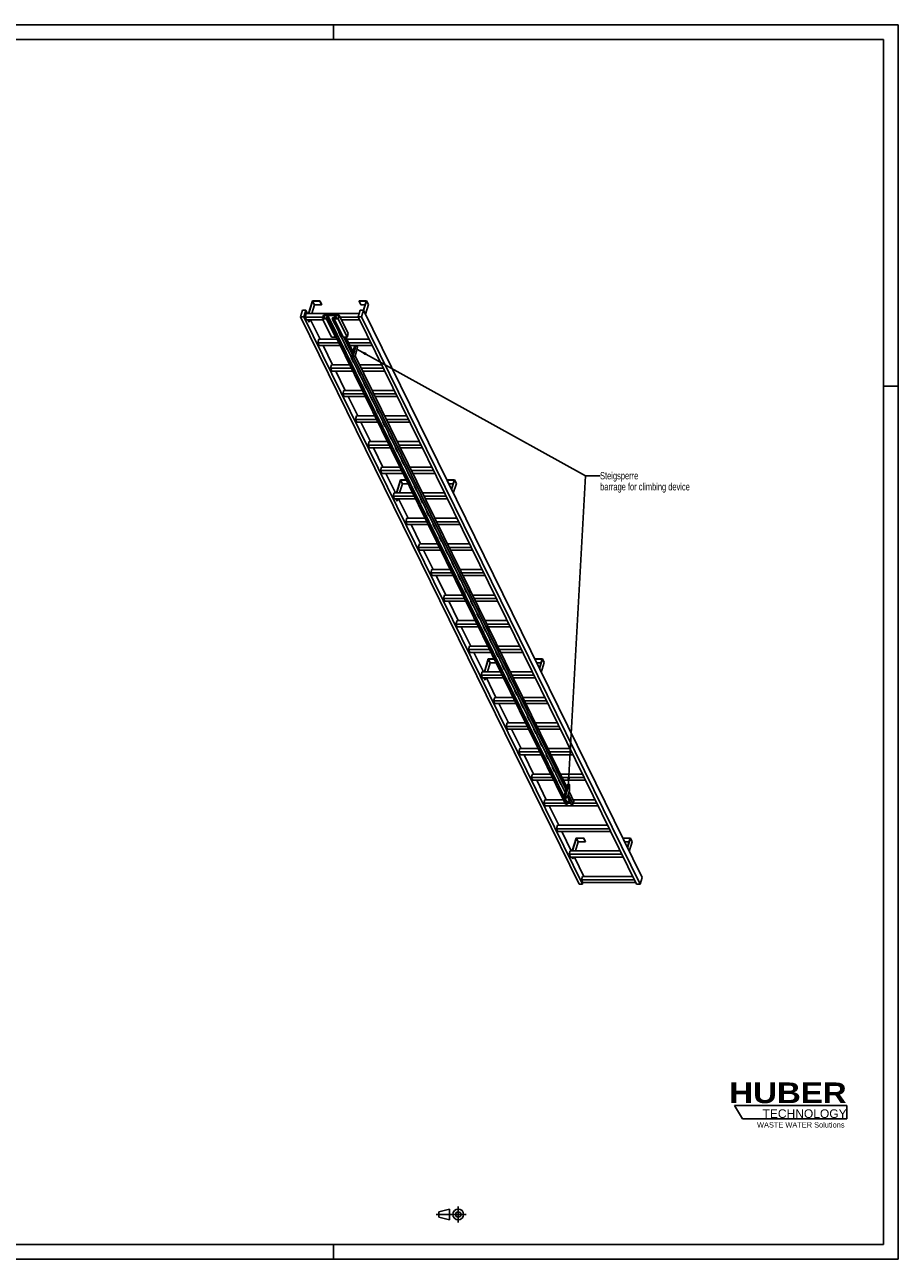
# Model space of a CAD drawing. Header units: millimetres. Extents: x 0 to 11880, y 0 to 8400.
# Tile 3 of 3: x 5940 to 11880, y 0 to 8400. Entities that reach past the tile are written whole.
import ezdxf

# ---------------------------------------------------------------- set-up
doc = ezdxf.new("R2010")
doc.units = ezdxf.units.MM
doc.header["$LTSCALE"] = 653.4
doc.linetypes.add('CENTER', pattern=[0.6, 0.375, -0.075, 0.075, -0.075])
doc.layers.get('0').update_dxf_attribs({"linetype": 'CONTINUOUS'})
for name, color, linetype in [('053_NOTES', 7, 'CONTINUOUS'), ('HUBER_Logo_BL1', 7, 'CONTINUOUS'), ('HUBER_Logo_BL2', 7, 'CONTINUOUS')]:
    doc.layers.add(name, color=color, linetype=linetype)
doc.styles.get("Standard").update_dxf_attribs({"font": 'txt', "width": 0.7})
doc.styles.add('TEXTSTYLE_2', font='ariblk.ttf')
doc.styles.add('TEXTSTYLE_3', font='arial.ttf')
doc.dimstyles.get("Standard").update_dxf_attribs({"dimtxt": 50, "dimasz": 70, "dimexe": 2, "dimexo": 1, "dimtad": 1, "dimtxsty": 'STANDARD', "dimblk": '_FILLED', "dimblk1": '_FILLED', "dimblk2": '_FILLED', "dimcen": 0.09, "dimazin": 2, "dimtol": 1, "dimtp": 0.01, "dimtm": 0.01, "dimtfac": 1, "dimtofl": 0, "dimtmove": 0, "dimatfit": 3, "dimldrblk": '_FILLED', "dimfxl": 1, "dimtolj": 1, "dimarcsym": 0})

# ---------------------------------------------------------------- blocks, each defined once
blk = doc.blocks.new('HUBER_LOGO_BL1', base_point=(11148.2, 1013.5))
at = {"layer": 'HUBER_Logo_BL1', "color": 2, "linetype": 'CONTINUOUS', "attachment_point": 3, "line_spacing_factor": 0.78}
for s, insert, char_height, width, style in [('HUBER\\P\\fArial;\\H58.5;TECHNOLOGY ', (11528.9, 1203), 140.4, 775.343, 'TEXTSTYLE_2'), ('WASTE WATER Solutions', (11514.7, 932.6), 36, 594.067, 'TEXTSTYLE_3')]:
    blk.add_mtext(s, dxfattribs=dict(at, insert=insert, char_height=char_height, width=width, style=style))
blk = doc.blocks.new('PROJEKTIONSMETHODE_1_BL3', base_point=(8840, 305))
at = {"color": 2, "linetype": 'CONTINUOUS'}
for p, q in [((8755.7, 323.3), (8829, 341.7)), ((8829, 268.3), (8829, 341.7)), ((8755.7, 286.7), (8755.7, 323.3)), ((8755.7, 286.7), (8829, 268.3))]:
    blk.add_line(p, q, dxfattribs=at)
at = {"color": 2, "linetype": 'CENTER'}
for p, q in [((8887.7, 360), (8887.7, 250)), ((8737.3, 305), (8942.7, 305))]:
    blk.add_line(p, q, dxfattribs=at)
at = {"color": 2, "linetype": 'CONTINUOUS'}
for radius in [36.7, 18.3]:
    blk.add_circle((8887.7, 305), radius, dxfattribs=at)
blk = doc.blocks.new('_FILLED')
at = {"color": 0, "linetype": 'BYBLOCK'}
blk.add_solid([(0, 0), (-1, 0.14), (-1, -0.14)], dxfattribs=at)
blk = doc.blocks.new('HUBER_LOGO_BL2', base_point=(11148.6, 1001.8))
at = {"layer": 'HUBER_Logo_BL2', "color": 5, "linetype": 'CONTINUOUS'}
for p, q in [((11531.1, 1046.8), (10766.1, 1046.8)), ((10766.1, 1046.8), (10820.1, 956.8)), ((11531.1, 1046.8), (11531.1, 956.8)), ((10820.1, 956.8), (11531.1, 956.8))]:
    blk.add_line(p, q, dxfattribs=at)

msp = doc.modelspace()

# ---------------------------------------------------------------- linework, layer by layer
at = {"color": 3, "linetype": 'CONTINUOUS'}
for p, q in [((0, 8400), (11880, 8400)), ((8040, 8400), (8040, 8300)), ((11880, 8400), (11880, 0)), ((11780, 5940), (11880, 5940)), ((8040, 100), (8040, 0)), ((11880, 0), (0, 0))]:
    msp.add_line(p, q, dxfattribs=at)
at = {"color": 5, "linetype": 'CONTINUOUS'}
for p, q in [((100, 8300), (11780, 8300)), ((11780, 100), (11780, 8300)), ((11780, 100), (100, 100))]:
    msp.add_line(p, q, dxfattribs=at)
at = {"color": 7, "linetype": 'CONTINUOUS'}
for p, q in [((7896.474, 6521.111), (7869.558, 6434.01)), ((7871.4, 6434.01), (7897.832, 6519.544)), ((7910.034, 6494.68), (7891.285, 6434.01)), ((7947.132, 6521.111), (7896.474, 6521.111)), ((7897.832, 6519.544), (7910.034, 6494.68)), ((7897.832, 6519.544), (7946.648, 6519.544)), ((7910.034, 6494.68), (7958.85, 6494.68)), ((7946.648, 6519.544), (7947.132, 6521.111)), ((7946.648, 6519.544), (7958.85, 6494.68)), ((7947.132, 6521.111), (7959.334, 6496.247)), ((7958.85, 6494.68), (7959.334, 6496.247)), ((8214.24, 6521.111), (8213.756, 6519.544)), ((8213.756, 6519.544), (8225.958, 6494.68)), ((8213.756, 6519.544), (8262.572, 6519.544)), ((8264.898, 6521.111), (8214.24, 6521.111)), ((8225.958, 6494.68), (8254.889, 6494.68)), ((8262.572, 6519.544), (8243.251, 6457.021)), ((8244.385, 6454.729), (8264.898, 6521.111)), ((8256.586, 6429.864), (8277.1, 6496.247)), ((8264.898, 6521.111), (8277.1, 6496.247)), ((7828.784, 6457.017), (7814.987, 6412.368)), ((9709.297, 2552.17), (7814.987, 6412.368)), ((7814.987, 6412.368), (7838.013, 6412.368)), ((7851.811, 6457.017), (7828.784, 6457.017)), ((7838.013, 6412.368), (7851.811, 6457.017)), ((9732.323, 2552.17), (7838.013, 6412.368)), ((7854.644, 6434.01), (7847.382, 6410.51)), ((7856.533, 6391.862), (7847.382, 6410.51)), ((7968.23, 6410.51), (7847.382, 6410.51)), ((7863.101, 6434.01), (7851.811, 6457.017)), ((8213.126, 6434.01), (7854.644, 6434.01)), ((7856.533, 6391.862), (7968.467, 6391.862)), ((7872.366, 6378.748), (7865.93, 6391.862)), ((7867.772, 6391.862), (7874.208, 6378.748)), ((7878.261, 6391.862), (7874.208, 6378.748)), ((7948.513, 6259.959), (7883.784, 6391.862)), ((7972.047, 6422.864), (7964.785, 6399.364)), ((7964.785, 6399.364), (8025.794, 6275.042)), ((7992.417, 6399.364), (7964.785, 6399.364)), ((7972.726, 6422.081), (7965.949, 6400.148)), ((7965.949, 6400.148), (7991.738, 6400.148)), ((7972.047, 6422.864), (8078.891, 6422.864)), ((7972.726, 6422.081), (7983.49, 6400.148)), ((7998.516, 6422.081), (7972.726, 6422.081)), ((7991.738, 6400.148), (7998.516, 6422.081)), ((7993.894, 6404.143), (7992.417, 6399.364)), ((8053.426, 6275.042), (7992.417, 6399.364)), ((7993.894, 6404.143), (9616.717, 3097.178)), ((8007.71, 6404.143), (7993.894, 6404.143)), ((8000.383, 6422.159), (7995.057, 6404.926)), ((7995.057, 6404.926), (8007.952, 6404.926)), ((8000.383, 6422.159), (9623.205, 3115.194)), ((8050.12, 6422.159), (8000.383, 6422.159)), ((8007.952, 6404.926), (8007.71, 6404.143)), ((9630.533, 3097.178), (8007.71, 6404.143)), ((8007.952, 6404.926), (9630.775, 3097.961)), ((8031.657, 6404.143), (8031.899, 6404.926)), ((9615.676, 3176.252), (8031.657, 6404.143)), ((8045.473, 6404.143), (8031.657, 6404.143)), ((8031.899, 6404.926), (8044.794, 6404.926)), ((8032.531, 6394.187), (8047.783, 6363.106)), ((8036.543, 6394.187), (8032.531, 6394.187)), ((8033.094, 6394.187), (8048.001, 6363.811)), ((8034.235, 6391.862), (8037.684, 6391.862)), ((8045.473, 6404.143), (8043.997, 6399.364)), ((8043.997, 6399.364), (8105.005, 6275.042)), ((8071.629, 6399.364), (8043.997, 6399.364)), ((8044.794, 6404.926), (8050.12, 6422.159)), ((8051.938, 6422.081), (8045.16, 6400.148)), ((8045.16, 6400.148), (8070.95, 6400.148)), ((8051.938, 6422.081), (8062.701, 6400.148)), ((8077.727, 6422.081), (8051.938, 6422.081)), ((8070.95, 6400.148), (8077.727, 6422.081)), ((8078.891, 6422.864), (8071.629, 6399.364)), ((8132.637, 6275.042), (8071.629, 6399.364)), ((8139.899, 6298.542), (8078.891, 6422.864)), ((8207.349, 6410.51), (8084.953, 6410.51)), ((8094.104, 6391.862), (8216.5, 6391.862)), ((8220.235, 6457.017), (8206.438, 6412.368)), ((10100.748, 2552.17), (8206.438, 6412.368)), ((8206.438, 6412.368), (8229.464, 6412.368)), ((8243.262, 6457.017), (8220.235, 6457.017)), ((8229.464, 6412.368), (8243.262, 6457.017)), ((10123.774, 2552.17), (8229.464, 6412.368)), ((10137.572, 2596.819), (8243.262, 6457.017)), ((7872.366, 6378.748), (7874.208, 6378.748)), ((8047.783, 6363.106), (8048.001, 6363.811)), ((8047.783, 6363.106), (8051.795, 6363.106)), ((8048.001, 6363.811), (8051.449, 6363.811)), ((8075.236, 6307.161), (8090.489, 6276.081)), ((8079.249, 6307.161), (8075.236, 6307.161)), ((8075.8, 6307.161), (8090.706, 6276.786)), ((7940.056, 6259.959), (7932.794, 6236.46)), ((7941.945, 6217.811), (7932.794, 6236.46)), ((8076.181, 6236.46), (7932.794, 6236.46)), ((8064.649, 6259.959), (7940.056, 6259.959)), ((7941.945, 6217.811), (8085.332, 6217.811)), ((8033.925, 6085.909), (7969.196, 6217.811)), ((8025.794, 6275.042), (8053.426, 6275.042)), ((8054.902, 6279.821), (8053.426, 6275.042)), ((8090.489, 6276.081), (8090.706, 6276.786)), ((8090.489, 6276.081), (8094.501, 6276.081)), ((8090.706, 6276.786), (8094.155, 6276.786)), ((8105.005, 6275.042), (8132.637, 6275.042)), ((8166.117, 6158.296), (8108.827, 6275.042)), ((8117.942, 6220.136), (8133.194, 6189.055)), ((8121.955, 6220.136), (8117.942, 6220.136)), ((8118.506, 6220.136), (8133.412, 6189.76)), ((8119.647, 6217.811), (8123.096, 6217.811)), ((8171.903, 6177.017), (8123.799, 6275.042)), ((8281.229, 6259.959), (8131.201, 6259.959)), ((8139.899, 6298.542), (8132.637, 6275.042)), ((8292.761, 6236.46), (8142.733, 6236.46)), ((8151.884, 6217.811), (8301.912, 6217.811)), ((8184.509, 6217.811), (8161.252, 6142.551)), ((8193.72, 6217.811), (8170.462, 6142.551)), ((8202.295, 6205.344), (8196.177, 6217.811)), ((8133.194, 6189.055), (8133.412, 6189.76)), ((8133.194, 6189.055), (8137.207, 6189.055)), ((8133.412, 6189.76), (8136.861, 6189.76)), ((8160.648, 6133.111), (8175.9, 6102.03)), ((8164.661, 6133.111), (8160.648, 6133.111)), ((8161.212, 6133.111), (8176.118, 6102.735)), ((8161.252, 6142.551), (8164.302, 6136.335)), ((8161.252, 6142.551), (8170.462, 6142.551)), ((8164.302, 6136.335), (8173.513, 6136.335)), ((8170.462, 6142.551), (8173.513, 6136.335)), ((8173.513, 6136.335), (8186.876, 6147.403)), ((9621.015, 3193.527), (8175.917, 6138.326)), ((9626.8, 3212.249), (8186.563, 6147.143)), ((8186.876, 6147.403), (8196.558, 6178.736)), ((8196.558, 6178.736), (8202.295, 6205.344)), ((8025.467, 6085.909), (8018.205, 6062.409)), ((8027.357, 6043.76), (8018.205, 6062.409)), ((8161.593, 6062.409), (8018.205, 6062.409)), ((8150.061, 6085.909), (8025.467, 6085.909)), ((8175.9, 6102.03), (8176.118, 6102.735)), ((8175.9, 6102.03), (8179.913, 6102.03)), ((8176.118, 6102.735), (8179.567, 6102.735)), ((8366.64, 6085.909), (8216.613, 6085.909)), ((8378.172, 6062.409), (8228.145, 6062.409)), ((8027.357, 6043.76), (8170.744, 6043.76)), ((8119.336, 5911.858), (8054.608, 6043.76)), ((8203.354, 6046.085), (8218.606, 6015.005)), ((8207.367, 6046.085), (8203.354, 6046.085)), ((8203.918, 6046.085), (8218.824, 6015.71)), ((8205.059, 6043.76), (8208.507, 6043.76)), ((8218.606, 6015.005), (8218.824, 6015.71)), ((8218.606, 6015.005), (8222.619, 6015.005)), ((8218.824, 6015.71), (8222.273, 6015.71)), ((8237.296, 6043.76), (8387.324, 6043.76)), ((8110.879, 5911.858), (8103.617, 5888.358)), ((8112.768, 5869.71), (8103.617, 5888.358)), ((8247.004, 5888.358), (8103.617, 5888.358)), ((8235.472, 5911.858), (8110.879, 5911.858)), ((8246.06, 5959.06), (8261.312, 5927.979)), ((8250.072, 5959.06), (8246.06, 5959.06)), ((8246.624, 5959.06), (8261.53, 5928.684)), ((8261.312, 5927.979), (8261.53, 5928.684)), ((8261.312, 5927.979), (8265.324, 5927.979)), ((8261.53, 5928.684), (8264.979, 5928.684)), ((8452.052, 5911.858), (8302.024, 5911.858)), ((8463.584, 5888.358), (8313.556, 5888.358)), ((8112.768, 5869.71), (8256.156, 5869.71)), ((8204.748, 5737.807), (8140.02, 5869.71)), ((8288.766, 5872.034), (8304.018, 5840.954)), ((8292.778, 5872.034), (8288.766, 5872.034)), ((8289.33, 5872.034), (8304.236, 5841.659)), ((8290.47, 5869.71), (8293.919, 5869.71)), ((8304.018, 5840.954), (8304.236, 5841.659)), ((8304.018, 5840.954), (8308.03, 5840.954)), ((8304.236, 5841.659), (8307.684, 5841.659)), ((8322.708, 5869.71), (8472.735, 5869.71)), ((8196.291, 5737.807), (8189.029, 5714.307)), ((8198.18, 5695.659), (8189.029, 5714.307)), ((8332.416, 5714.307), (8189.029, 5714.307)), ((8320.884, 5737.807), (8196.291, 5737.807)), ((8331.472, 5785.009), (8346.724, 5753.929)), ((8335.484, 5785.009), (8331.472, 5785.009)), ((8332.035, 5785.009), (8346.942, 5754.634)), ((8346.724, 5753.929), (8346.942, 5754.634)), ((8346.724, 5753.929), (8350.736, 5753.929)), ((8346.942, 5754.634), (8350.39, 5754.634)), ((8537.464, 5737.807), (8387.436, 5737.807)), ((8548.996, 5714.307), (8398.968, 5714.307)), ((8198.18, 5695.659), (8341.567, 5695.659)), ((8290.16, 5563.756), (8225.431, 5695.659)), ((8374.178, 5697.984), (8389.43, 5666.903)), ((8378.19, 5697.984), (8374.178, 5697.984)), ((8374.741, 5697.984), (8389.647, 5667.608)), ((8375.882, 5695.659), (8379.331, 5695.659)), ((8389.43, 5666.903), (8389.647, 5667.608)), ((8389.43, 5666.903), (8393.442, 5666.903)), ((8389.647, 5667.608), (8393.096, 5667.608)), ((8408.119, 5695.659), (8558.147, 5695.659)), ((8281.702, 5563.756), (8274.44, 5540.256)), ((8406.296, 5563.756), (8281.702, 5563.756)), ((8416.883, 5610.958), (8432.135, 5579.878)), ((8420.896, 5610.958), (8416.883, 5610.958)), ((8417.447, 5610.958), (8432.353, 5580.583)), ((8432.135, 5579.878), (8432.353, 5580.583)), ((8432.135, 5579.878), (8436.148, 5579.878)), ((8432.353, 5580.583), (8435.802, 5580.583)), ((8622.876, 5563.756), (8472.848, 5563.756)), ((8283.592, 5521.608), (8274.44, 5540.256)), ((8417.828, 5540.256), (8274.44, 5540.256)), ((8283.592, 5521.608), (8426.979, 5521.608)), ((8375.571, 5389.705), (8310.843, 5521.608)), ((8459.589, 5523.933), (8474.841, 5492.852)), ((8463.602, 5523.933), (8459.589, 5523.933)), ((8460.153, 5523.933), (8475.059, 5493.557)), ((8461.294, 5521.608), (8464.743, 5521.608)), ((8474.841, 5492.852), (8475.059, 5493.557)), ((8474.841, 5492.852), (8478.854, 5492.852)), ((8475.059, 5493.557), (8478.508, 5493.557)), ((8634.408, 5540.256), (8484.38, 5540.256)), ((8493.531, 5521.608), (8643.559, 5521.608)), ((8367.114, 5389.705), (8359.852, 5366.206)), ((8491.707, 5389.705), (8367.114, 5389.705)), ((8502.295, 5436.907), (8517.547, 5405.827)), ((8506.308, 5436.907), (8502.295, 5436.907)), ((8502.859, 5436.907), (8517.765, 5406.532)), ((8517.547, 5405.827), (8517.765, 5406.532)), ((8517.547, 5405.827), (8521.56, 5405.827)), ((8517.765, 5406.532), (8521.214, 5406.532)), ((8708.287, 5389.705), (8558.259, 5389.705)), ((8369.003, 5347.557), (8359.852, 5366.206)), ((8503.239, 5366.206), (8359.852, 5366.206)), ((8369.003, 5347.557), (8512.391, 5347.557)), ((8460.983, 5215.655), (8396.255, 5347.557)), ((8494.356, 5302.755), (8467.44, 5215.655)), ((8469.282, 5215.655), (8495.714, 5301.189)), ((8534.376, 5302.755), (8494.356, 5302.755)), ((8507.916, 5276.324), (8495.714, 5301.189)), ((8495.714, 5301.189), (8535.145, 5301.189)), ((8545.001, 5349.882), (8560.253, 5318.802)), ((8549.013, 5349.882), (8545.001, 5349.882)), ((8545.565, 5349.882), (8560.471, 5319.507)), ((8546.706, 5347.557), (8550.154, 5347.557)), ((8560.253, 5318.802), (8560.471, 5319.507)), ((8560.253, 5318.802), (8564.266, 5318.802)), ((8560.471, 5319.507), (8563.92, 5319.507)), ((8719.819, 5366.206), (8569.791, 5366.206)), ((8578.943, 5347.557), (8728.971, 5347.557)), ((8812.122, 5302.755), (8811.638, 5301.189)), ((8823.84, 5276.324), (8811.638, 5301.189)), ((8811.638, 5301.189), (8860.454, 5301.189)), ((8862.781, 5302.755), (8812.122, 5302.755)), ((8860.454, 5301.189), (8841.137, 5238.677)), ((8842.267, 5236.373), (8862.781, 5302.755)), ((8874.982, 5277.891), (8862.781, 5302.755)), ((8452.526, 5215.655), (8445.264, 5192.155)), ((8577.119, 5215.655), (8452.526, 5215.655)), ((8489.167, 5215.655), (8507.916, 5276.324)), ((8507.916, 5276.324), (8547.347, 5276.324)), ((8587.707, 5262.857), (8602.959, 5231.776)), ((8591.719, 5262.857), (8587.707, 5262.857)), ((8588.271, 5262.857), (8603.177, 5232.481)), ((8602.959, 5231.776), (8603.177, 5232.481)), ((8602.959, 5231.776), (8606.971, 5231.776)), ((8603.177, 5232.481), (8606.625, 5232.481)), ((8793.699, 5215.655), (8643.671, 5215.655)), ((8823.84, 5276.324), (8852.771, 5276.324)), ((8854.469, 5211.509), (8874.982, 5277.891)), ((8454.415, 5173.507), (8445.264, 5192.155)), ((8588.651, 5192.155), (8445.264, 5192.155)), ((8454.415, 5173.507), (8597.802, 5173.507)), ((8470.248, 5160.392), (8463.812, 5173.507)), ((8472.09, 5160.392), (8465.654, 5173.507)), ((8470.248, 5160.392), (8472.09, 5160.392)), ((8472.09, 5160.392), (8476.143, 5173.507)), ((8546.395, 5041.604), (8481.667, 5173.507)), ((8630.413, 5175.831), (8645.665, 5144.751)), ((8634.425, 5175.831), (8630.413, 5175.831)), ((8630.976, 5175.831), (8645.883, 5145.456)), ((8632.117, 5173.507), (8635.566, 5173.507)), ((8645.665, 5144.751), (8645.883, 5145.456)), ((8645.665, 5144.751), (8649.677, 5144.751)), ((8645.883, 5145.456), (8649.331, 5145.456)), ((8805.231, 5192.155), (8655.203, 5192.155)), ((8664.354, 5173.507), (8814.382, 5173.507)), ((8537.938, 5041.604), (8530.676, 5018.104)), ((8662.531, 5041.604), (8537.938, 5041.604)), ((8673.119, 5088.806), (8688.371, 5057.725)), ((8677.131, 5088.806), (8673.119, 5088.806)), ((8673.682, 5088.806), (8688.588, 5058.43)), ((8688.371, 5057.725), (8688.588, 5058.43)), ((8688.371, 5057.725), (8692.383, 5057.725)), ((8688.588, 5058.43), (8692.037, 5058.43)), ((8879.111, 5041.604), (8729.083, 5041.604)), ((8539.827, 4999.456), (8530.676, 5018.104)), ((8674.063, 5018.104), (8530.676, 5018.104)), ((8539.827, 4999.456), (8683.214, 4999.456)), ((8631.807, 4867.553), (8567.078, 4999.456)), ((8715.824, 5001.78), (8731.076, 4970.7)), ((8719.837, 5001.78), (8715.824, 5001.78)), ((8716.388, 5001.78), (8731.294, 4971.405)), ((8717.529, 4999.456), (8720.978, 4999.456)), ((8731.076, 4970.7), (8731.294, 4971.405)), ((8731.076, 4970.7), (8735.089, 4970.7)), ((8731.294, 4971.405), (8734.743, 4971.405)), ((8890.643, 5018.104), (8740.615, 5018.104)), ((8749.766, 4999.456), (8899.794, 4999.456)), ((8758.53, 4914.755), (8773.782, 4883.675)), ((8762.543, 4914.755), (8758.53, 4914.755)), ((8759.094, 4914.755), (8774, 4884.38)), ((8773.782, 4883.675), (8774, 4884.38)), ((8773.782, 4883.675), (8777.795, 4883.675)), ((8774, 4884.38), (8777.449, 4884.38)), ((8623.349, 4867.553), (8616.087, 4844.053)), ((8625.239, 4825.405), (8616.087, 4844.053)), ((8759.475, 4844.053), (8616.087, 4844.053)), ((8747.943, 4867.553), (8623.349, 4867.553)), ((8625.239, 4825.405), (8768.626, 4825.405)), ((8717.218, 4693.502), (8652.49, 4825.405)), ((8801.236, 4827.73), (8816.488, 4796.649)), ((8805.249, 4827.73), (8801.236, 4827.73)), ((8801.8, 4827.73), (8816.706, 4797.354)), ((8802.941, 4825.405), (8806.389, 4825.405)), ((8964.522, 4867.553), (8814.495, 4867.553)), ((8816.488, 4796.649), (8816.706, 4797.354)), ((8816.488, 4796.649), (8820.501, 4796.649)), ((8816.706, 4797.354), (8820.155, 4797.354)), ((8976.054, 4844.053), (8826.027, 4844.053)), ((8835.178, 4825.405), (8985.206, 4825.405)), ((8843.942, 4740.704), (8859.194, 4709.624)), ((8847.954, 4740.704), (8843.942, 4740.704)), ((8844.506, 4740.704), (8859.412, 4710.329)), ((8859.194, 4709.624), (8859.412, 4710.329)), ((8859.194, 4709.624), (8863.207, 4709.624)), ((8859.412, 4710.329), (8862.861, 4710.329)), ((8708.761, 4693.502), (8701.499, 4670.002)), ((8710.65, 4651.354), (8701.499, 4670.002)), ((8844.886, 4670.002), (8701.499, 4670.002)), ((8833.354, 4693.502), (8708.761, 4693.502)), ((8710.65, 4651.354), (8854.038, 4651.354)), ((8802.63, 4519.451), (8737.902, 4651.354)), ((8886.648, 4653.679), (8901.9, 4622.598)), ((8890.66, 4653.679), (8886.648, 4653.679)), ((8887.212, 4653.679), (8902.118, 4623.303)), ((8888.352, 4651.354), (8891.801, 4651.354)), ((9049.934, 4693.502), (8899.906, 4693.502)), ((8901.9, 4622.598), (8902.118, 4623.303)), ((8901.9, 4622.598), (8905.912, 4622.598)), ((8902.118, 4623.303), (8905.566, 4623.303)), ((9061.466, 4670.002), (8911.438, 4670.002)), ((8920.59, 4651.354), (9070.617, 4651.354)), ((8929.354, 4566.653), (8944.606, 4535.573)), ((8933.366, 4566.653), (8929.354, 4566.653)), ((8929.918, 4566.653), (8944.824, 4536.278)), ((8944.606, 4535.573), (8944.824, 4536.278)), ((8944.824, 4536.278), (8948.272, 4536.278)), ((8794.173, 4519.451), (8786.911, 4495.952)), ((8796.062, 4477.303), (8786.911, 4495.952)), ((8930.298, 4495.952), (8786.911, 4495.952)), ((8918.766, 4519.451), (8794.173, 4519.451)), ((8796.062, 4477.303), (8939.449, 4477.303)), ((8888.042, 4345.401), (8823.313, 4477.303)), ((8944.606, 4535.573), (8948.618, 4535.573)), ((8976.072, 4479.628), (8972.06, 4479.628)), ((8972.06, 4479.628), (8987.312, 4448.548)), ((8972.623, 4479.628), (8987.53, 4449.253)), ((8973.764, 4477.303), (8977.213, 4477.303)), ((9135.346, 4519.451), (8985.318, 4519.451)), ((9146.878, 4495.952), (8996.85, 4495.952)), ((9006.001, 4477.303), (9156.029, 4477.303)), ((8987.312, 4448.548), (8987.53, 4449.253)), ((8987.312, 4448.548), (8991.324, 4448.548)), ((8987.53, 4449.253), (8990.978, 4449.253)), ((9018.778, 4392.603), (9014.765, 4392.603)), ((9014.765, 4392.603), (9030.018, 4361.522)), ((9015.329, 4392.603), (9030.235, 4362.227)), ((8879.585, 4345.401), (8872.323, 4321.901)), ((9015.71, 4321.901), (8872.323, 4321.901)), ((8881.474, 4303.253), (8872.323, 4321.901)), ((9004.178, 4345.401), (8879.585, 4345.401)), ((8881.474, 4303.253), (9024.861, 4303.253)), ((8973.454, 4171.35), (8908.725, 4303.253)), ((9030.018, 4361.522), (9030.235, 4362.227)), ((9030.018, 4361.522), (9034.03, 4361.522)), ((9030.235, 4362.227), (9033.684, 4362.227)), ((9061.484, 4305.577), (9057.471, 4305.577)), ((9057.471, 4305.577), (9072.723, 4274.497)), ((9058.035, 4305.577), (9072.941, 4275.202)), ((9059.176, 4303.253), (9062.625, 4303.253)), ((9220.758, 4345.401), (9070.73, 4345.401)), ((9232.29, 4321.901), (9082.262, 4321.901)), ((9091.413, 4303.253), (9241.441, 4303.253)), ((9072.723, 4274.497), (9072.941, 4275.202)), ((9072.723, 4274.497), (9076.736, 4274.497)), ((9072.941, 4275.202), (9076.39, 4275.202)), ((9104.19, 4218.552), (9100.177, 4218.552)), ((9100.177, 4218.552), (9115.429, 4187.471)), ((9100.741, 4218.552), (9115.647, 4188.176)), ((8964.996, 4171.35), (8957.734, 4147.85)), ((9101.122, 4147.85), (8957.734, 4147.85)), ((8966.886, 4129.202), (8957.734, 4147.85)), ((9089.589, 4171.35), (8964.996, 4171.35)), ((8966.886, 4129.202), (9110.273, 4129.202)), ((9058.865, 3997.299), (8994.137, 4129.202)), ((9115.429, 4187.471), (9115.647, 4188.176)), ((9115.429, 4187.471), (9119.442, 4187.471)), ((9115.647, 4188.176), (9119.096, 4188.176)), ((9146.895, 4131.526), (9142.883, 4131.526)), ((9142.883, 4131.526), (9158.135, 4100.446)), ((9143.447, 4131.526), (9158.353, 4101.151)), ((9144.588, 4129.202), (9148.036, 4129.202)), ((9306.169, 4171.35), (9156.141, 4171.35)), ((9317.701, 4147.85), (9167.674, 4147.85)), ((9176.825, 4129.202), (9326.853, 4129.202)), ((9092.238, 4084.4), (9065.322, 3997.299)), ((9067.164, 3997.299), (9093.596, 4082.833)), ((9087.049, 3997.299), (9105.798, 4057.969)), ((9132.258, 4084.4), (9092.238, 4084.4)), ((9093.596, 4082.833), (9133.027, 4082.833)), ((9105.798, 4057.969), (9093.596, 4082.833)), ((9105.798, 4057.969), (9145.229, 4057.969)), ((9158.135, 4100.446), (9158.353, 4101.151)), ((9158.135, 4100.446), (9162.148, 4100.446)), ((9158.353, 4101.151), (9161.802, 4101.151)), ((9189.601, 4044.501), (9185.589, 4044.501)), ((9185.589, 4044.501), (9200.841, 4013.421)), ((9186.153, 4044.501), (9201.059, 4014.126)), ((9410.004, 4084.4), (9409.52, 4082.833)), ((9409.52, 4082.833), (9458.336, 4082.833)), ((9421.722, 4057.969), (9409.52, 4082.833)), ((9460.663, 4084.4), (9410.004, 4084.4)), ((9421.722, 4057.969), (9450.653, 4057.969)), ((9458.336, 4082.833), (9439.019, 4020.321)), ((9440.149, 4018.018), (9460.663, 4084.4)), ((9452.351, 3993.153), (9472.864, 4059.536)), ((9472.864, 4059.536), (9460.663, 4084.4)), ((9050.408, 3997.299), (9043.146, 3973.799)), ((9186.533, 3973.799), (9043.146, 3973.799)), ((9052.297, 3955.151), (9043.146, 3973.799)), ((9175.001, 3997.299), (9050.408, 3997.299)), ((9052.297, 3955.151), (9195.685, 3955.151)), ((9068.13, 3942.036), (9061.694, 3955.151)), ((9069.972, 3942.036), (9063.536, 3955.151)), ((9069.972, 3942.036), (9074.025, 3955.151)), ((9144.277, 3823.248), (9079.549, 3955.151)), ((9200.841, 4013.421), (9201.059, 4014.126)), ((9200.841, 4013.421), (9204.853, 4013.421)), ((9201.059, 4014.126), (9204.507, 4014.126)), ((9232.307, 3957.476), (9228.295, 3957.476)), ((9228.295, 3957.476), (9243.547, 3926.395)), ((9228.859, 3957.476), (9243.765, 3927.1)), ((9229.999, 3955.151), (9233.448, 3955.151)), ((9391.581, 3997.299), (9241.553, 3997.299)), ((9403.113, 3973.799), (9253.085, 3973.799)), ((9262.236, 3955.151), (9412.264, 3955.151)), ((9068.13, 3942.036), (9069.972, 3942.036)), ((9243.547, 3926.395), (9243.765, 3927.1)), ((9243.547, 3926.395), (9247.559, 3926.395)), ((9243.765, 3927.1), (9247.213, 3927.1)), ((9275.013, 3870.45), (9271.001, 3870.45)), ((9271.001, 3870.45), (9286.253, 3839.37)), ((9271.564, 3870.45), (9286.471, 3840.075)), ((9135.82, 3823.248), (9128.558, 3799.748)), ((9271.945, 3799.748), (9128.558, 3799.748)), ((9137.709, 3781.1), (9128.558, 3799.748)), ((9260.413, 3823.248), (9135.82, 3823.248)), ((9137.709, 3781.1), (9281.096, 3781.1)), ((9229.689, 3649.197), (9164.96, 3781.1)), ((9286.253, 3839.37), (9286.471, 3840.075)), ((9286.253, 3839.37), (9290.265, 3839.37)), ((9286.471, 3840.075), (9289.919, 3840.075)), ((9317.719, 3783.425), (9313.706, 3783.425)), ((9313.706, 3783.425), (9328.959, 3752.344)), ((9314.27, 3783.425), (9329.176, 3753.049)), ((9315.411, 3781.1), (9318.86, 3781.1)), ((9476.993, 3823.248), (9326.965, 3823.248)), ((9488.525, 3799.748), (9338.497, 3799.748)), ((9347.648, 3781.1), (9497.676, 3781.1)), ((9328.959, 3752.344), (9329.176, 3753.049)), ((9328.959, 3752.344), (9332.971, 3752.344)), ((9329.176, 3753.049), (9332.625, 3753.049)), ((9360.425, 3696.4), (9356.412, 3696.4)), ((9356.412, 3696.4), (9371.664, 3665.319)), ((9356.976, 3696.4), (9371.882, 3666.024)), ((9221.231, 3649.197), (9213.969, 3625.698)), ((9357.357, 3625.698), (9213.969, 3625.698)), ((9223.121, 3607.049), (9213.969, 3625.698)), ((9345.825, 3649.197), (9221.231, 3649.197)), ((9371.664, 3665.319), (9371.882, 3666.024)), ((9371.664, 3665.319), (9375.677, 3665.319)), ((9371.882, 3666.024), (9375.331, 3666.024)), ((9562.404, 3649.197), (9412.377, 3649.197)), ((9573.937, 3625.698), (9423.909, 3625.698)), ((9223.121, 3607.049), (9366.508, 3607.049)), ((9315.1, 3475.147), (9250.372, 3607.049)), ((9403.131, 3609.374), (9399.118, 3609.374)), ((9399.118, 3609.374), (9414.37, 3578.294)), ((9399.682, 3609.374), (9414.588, 3578.999)), ((9400.823, 3607.049), (9404.271, 3607.049)), ((9414.37, 3578.294), (9414.588, 3578.999)), ((9414.37, 3578.294), (9418.383, 3578.294)), ((9414.588, 3578.999), (9418.037, 3578.999)), ((9433.06, 3607.049), (9583.088, 3607.049)), ((9306.643, 3475.147), (9299.381, 3451.647)), ((9442.768, 3451.647), (9299.381, 3451.647)), ((9308.532, 3432.999), (9299.381, 3451.647)), ((9431.236, 3475.147), (9306.643, 3475.147)), ((9445.837, 3522.349), (9441.824, 3522.349)), ((9441.824, 3522.349), (9457.076, 3491.268)), ((9442.388, 3522.349), (9457.294, 3491.973)), ((9457.076, 3491.268), (9457.294, 3491.973)), ((9457.076, 3491.268), (9461.089, 3491.268)), ((9457.294, 3491.973), (9460.743, 3491.973)), ((9647.816, 3475.147), (9497.788, 3475.147)), ((9659.348, 3451.647), (9509.32, 3451.647)), ((9308.532, 3432.999), (9451.92, 3432.999)), ((9400.512, 3301.096), (9335.784, 3432.999)), ((9488.542, 3435.323), (9484.53, 3435.323)), ((9484.53, 3435.323), (9499.782, 3404.243)), ((9485.094, 3435.323), (9500, 3404.948)), ((9486.235, 3432.999), (9489.683, 3432.999)), ((9499.782, 3404.243), (9500, 3404.948)), ((9499.782, 3404.243), (9503.794, 3404.243)), ((9500, 3404.948), (9503.448, 3404.948)), ((9518.472, 3432.999), (9668.499, 3432.999)), ((9392.055, 3301.096), (9384.793, 3277.596)), ((9528.18, 3277.596), (9384.793, 3277.596)), ((9393.944, 3258.948), (9384.793, 3277.596)), ((9516.648, 3301.096), (9392.055, 3301.096)), ((9531.248, 3348.298), (9527.236, 3348.298)), ((9527.236, 3348.298), (9542.488, 3317.217)), ((9527.8, 3348.298), (9542.706, 3317.922)), ((9542.488, 3317.217), (9542.706, 3317.922)), ((9542.488, 3317.217), (9546.5, 3317.217)), ((9542.706, 3317.922), (9546.154, 3317.922)), ((9733.228, 3301.096), (9583.2, 3301.096)), ((9744.76, 3277.596), (9594.732, 3277.596)), ((9393.944, 3258.948), (9537.331, 3258.948)), ((9485.924, 3127.045), (9421.195, 3258.948)), ((9573.954, 3261.273), (9569.942, 3261.273)), ((9569.942, 3261.273), (9585.194, 3230.192)), ((9570.505, 3261.273), (9585.412, 3230.897)), ((9571.646, 3258.948), (9575.095, 3258.948)), ((9585.194, 3230.192), (9585.412, 3230.897)), ((9585.194, 3230.192), (9589.206, 3230.192)), ((9585.412, 3230.897), (9588.86, 3230.897)), ((9603.883, 3258.948), (9753.911, 3258.948)), ((9633.118, 3232.694), (9608.911, 3154.361)), ((9642.329, 3232.694), (9618.122, 3154.361)), ((9633.118, 3232.694), (9642.329, 3232.694)), ((9645.379, 3226.477), (9642.329, 3232.694)), ((9644.218, 3190.545), (9645.379, 3226.477)), ((9477.467, 3127.045), (9470.205, 3103.545)), ((9602.06, 3127.045), (9477.467, 3127.045)), ((9608.911, 3154.361), (9618.122, 3154.361)), ((9608.911, 3154.361), (9616.537, 3138.821)), ((9615.057, 3174.247), (9612.647, 3174.247)), ((9612.647, 3174.247), (9614.126, 3171.235)), ((9613.211, 3174.247), (9614.344, 3171.94)), ((9616.537, 3138.821), (9625.748, 3138.821)), ((9618.122, 3154.361), (9625.748, 3138.821)), ((9623.205, 3115.194), (9622.862, 3114.085)), ((9645.639, 3115.194), (9623.205, 3115.194)), ((9625.748, 3138.821), (9634.535, 3159.212)), ((9627.751, 3143.469), (9627.9, 3143.167)), ((9627.9, 3143.167), (9628.117, 3143.872)), ((9627.9, 3143.167), (9631.912, 3143.167)), ((9628.015, 3144.081), (9628.117, 3143.872)), ((9628.117, 3143.872), (9631.566, 3143.872)), ((9654.48, 3097.178), (9629.627, 3147.823)), ((9634.535, 3159.212), (9644.218, 3190.545)), ((9668.296, 3097.178), (9635.817, 3163.362)), ((9674.081, 3115.899), (9641.603, 3182.084)), ((9674.081, 3115.899), (9668.296, 3097.178)), ((9818.64, 3127.045), (9668.612, 3127.045)), ((9613.592, 3103.545), (9470.205, 3103.545)), ((9479.356, 3084.897), (9470.205, 3103.545)), ((9479.356, 3084.897), (9839.323, 3084.897)), ((9571.336, 2952.994), (9506.607, 3084.897)), ((9616.717, 3097.178), (9630.533, 3097.178)), ((9651.355, 3103.545), (9628.034, 3103.545)), ((9630.533, 3097.178), (9630.775, 3097.961)), ((9654.48, 3097.178), (9668.296, 3097.178)), ((9830.172, 3103.545), (9670.264, 3103.545)), ((9562.878, 2952.994), (9555.616, 2929.495)), ((9904.051, 2952.994), (9562.878, 2952.994)), ((9915.583, 2929.495), (9555.616, 2929.495)), ((9564.768, 2910.846), (9555.616, 2929.495)), ((9564.768, 2910.846), (9924.735, 2910.846)), ((9656.747, 2778.944), (9592.019, 2910.846)), ((9690.12, 2866.044), (9663.204, 2778.944)), ((9665.046, 2778.944), (9691.478, 2864.478)), ((9740.779, 2866.044), (9690.12, 2866.044)), ((9691.478, 2864.478), (9740.294, 2864.478)), ((9703.68, 2839.613), (9691.478, 2864.478)), ((9740.294, 2864.478), (9740.779, 2866.044)), ((9752.496, 2839.613), (9740.294, 2864.478)), ((9752.98, 2841.18), (9740.779, 2866.044)), ((10007.886, 2866.044), (10007.402, 2864.478)), ((10007.402, 2864.478), (10056.218, 2864.478)), ((10019.604, 2839.613), (10007.402, 2864.478)), ((10058.545, 2866.044), (10007.886, 2866.044)), ((10056.218, 2864.478), (10036.901, 2801.966)), ((10038.031, 2799.662), (10058.545, 2866.044)), ((10070.746, 2841.18), (10058.545, 2866.044)), ((9648.29, 2778.944), (9641.028, 2755.444)), ((9989.463, 2778.944), (9648.29, 2778.944)), ((9703.68, 2839.613), (9684.932, 2778.944)), ((9752.496, 2839.613), (9703.68, 2839.613)), ((9752.98, 2841.18), (9752.496, 2839.613)), ((10048.535, 2839.613), (10019.604, 2839.613)), ((10070.746, 2841.18), (10050.233, 2774.798)), ((10000.995, 2755.444), (9641.028, 2755.444)), ((9650.179, 2736.795), (9641.028, 2755.444)), ((9650.179, 2736.795), (10010.146, 2736.795)), ((9666.012, 2723.681), (9659.576, 2736.795)), ((9667.854, 2723.681), (9661.418, 2736.795)), ((9667.854, 2723.681), (9666.012, 2723.681)), ((9671.907, 2736.795), (9667.854, 2723.681)), ((9742.159, 2604.893), (9677.431, 2736.795)), ((9733.702, 2604.893), (9726.44, 2581.393)), ((10074.875, 2604.893), (9733.702, 2604.893)), ((9709.297, 2552.17), (9732.323, 2552.17)), ((10086.407, 2581.393), (9726.44, 2581.393)), ((9735.591, 2562.745), (9726.44, 2581.393)), ((9732.323, 2552.17), (9735.591, 2562.745)), ((9735.591, 2562.745), (10095.558, 2562.745)), ((10100.748, 2552.17), (10123.774, 2552.17)), ((10123.774, 2552.17), (10137.572, 2596.819))]:
    msp.add_line(p, q, dxfattribs=at)

# ---------------------------------------------------------------- block references
at = {"color": 2, "linetype": 'CONTINUOUS'}
msp.add_blockref('PROJEKTIONSMETHODE_1_BL3', (8840, 305), dxfattribs=at)
at = {"layer": 'HUBER_Logo_BL1'}
msp.add_blockref('HUBER_LOGO_BL1', (11148.213, 1013.496), dxfattribs=at)
at = {"layer": 'HUBER_Logo_BL2'}
msp.add_blockref('HUBER_LOGO_BL2', (11148.567, 1001.775), dxfattribs=at)

# ---------------------------------------------------------------- texts
at = {"layer": '053_NOTES', "color": 2, "linetype": 'CONTINUOUS', "insert": (9852.038, 5356.429), "char_height": 50, "width": 1396.42857, "attachment_point": 1, "line_spacing_factor": 0.9}
msp.add_mtext('Steigsperre\\Pbarrage for climbing device', dxfattribs=at)

# ---------------------------------------------------------------- leaders
at = {"layer": '053_NOTES', "color": 2, "linetype": 'CONTINUOUS'}
for points in [[(8199.406, 6191.943), (9752.038, 5331.429), (9852.038, 5331.429)], [(9634.736, 3208.125), (9752.038, 5331.429), (9852.038, 5331.429)]]:
    msp.add_leader(points, dimstyle='STANDARD', override={"dimtad": 0}, dxfattribs=at)

doc.saveas('drawing.dxf')
